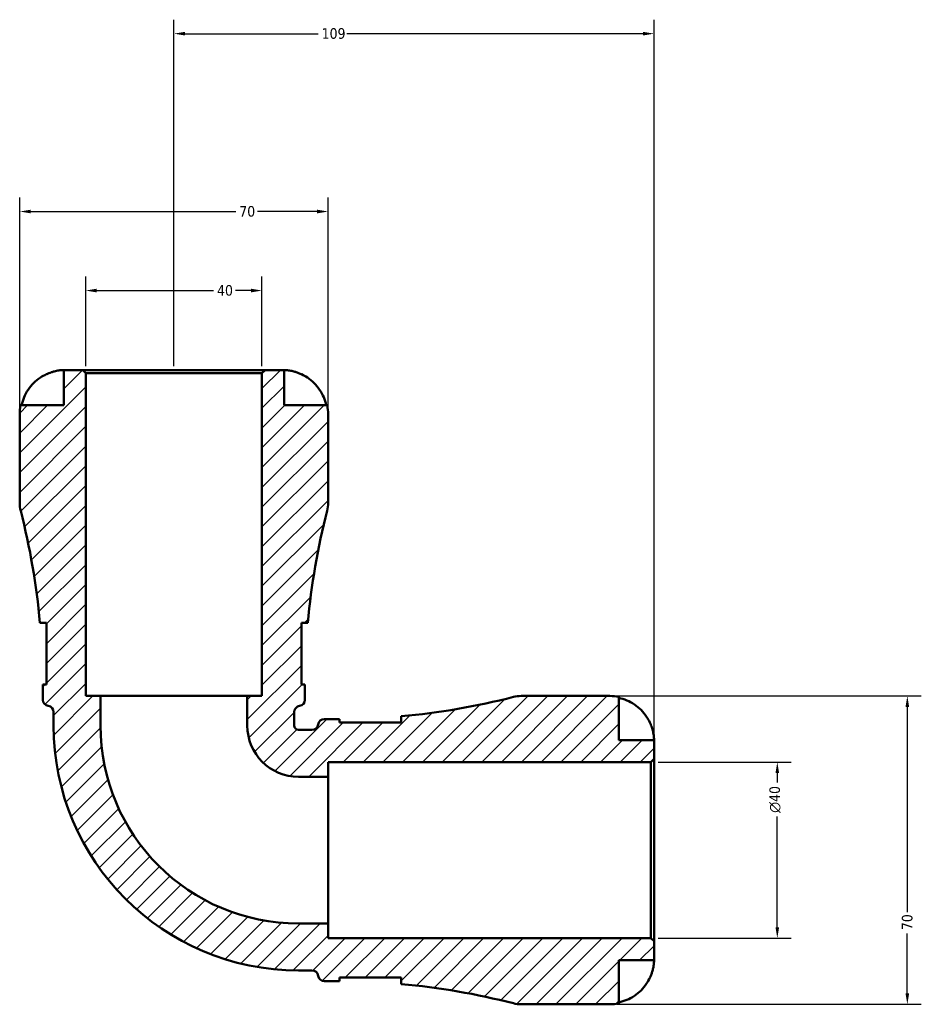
# Model space of a CAD drawing. Header units: millimetres. Extents: x 0 to 903, y 0 to 963.
# Tile 10 of 10: x 331 to 535, y 740 to 963. Entities that reach past the tile are written whole.
import ezdxf

# ---------------------------------------------------------------- set-up
doc = ezdxf.new("R2010")
doc.units = ezdxf.units.MM
for name, color, linetype, lineweight in [('Dimension (ANSI)', 7, 'Continuous', 25), ('Hatch (ANSI)', 7, 'Continuous', 18), ('Visible (ANSI)', 7, 'Continuous', 50)]:
    doc.layers.add(name, color=color, linetype=linetype, lineweight=lineweight)
doc.styles.add('Note Text (ANSI)', font='tahoma.ttf')
doc.dimstyles.new('Default - mm (ANSI)', dxfattribs={"dimtxt": 2.399999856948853, "dimasz": 2.5, "dimexe": 3.175, "dimexo": 1.6002, "dimgap": 0.7999999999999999, "dimtad": 0, "dimtoh": 1, "dimdec": 0, "dimrnd": 1e-08, "dimzin": 4, "dimdsep": 46, "dimtxsty": 'Note Text (ANSI)', "dimcen": 0.09, "dimdle": 10, "dimclrd": 256, "dimclre": 256, "dimclrt": 5, "dimadec": 1, "dimazin": 1, "dimtfac": 1.270000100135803, "dimtofl": 0, "dimtmove": 0, "dimatfit": 3, "dimfxl": 1, "dimtolj": 1, "dimtzin": 4, "dimlwd": -1, "dimlwe": -1, "dimarcsym": 0})

# ---------------------------------------------------------------- blocks, each defined once
blk = doc.blocks.new('*D7')
at = {"layer": 'Defpoints', "color": 0, "transparency": 16777216}
for p in [(474.0814350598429, 794.8846145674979), (502.7602730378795, 794.8846145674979), (474.0814350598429, 754.8846145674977)]:
    blk.add_point(p, dxfattribs=at)
at = {"layer": 'Dimension (ANSI)', "transparency": 16777216}
for p, q in [((475.6816350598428, 794.8846145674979), (505.9352730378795, 794.8846145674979)), ((502.7602730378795, 792.3846145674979), (502.7602730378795, 790.2159279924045)), ((502.7602730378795, 757.3846145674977), (502.7602730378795, 782.5533011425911)), ((475.6816350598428, 754.8846145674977), (505.9352730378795, 754.8846145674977))]:
    blk.add_line(p, q, dxfattribs=at)
for points in [[(502.3436063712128, 792.3846145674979), (503.1769397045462, 792.3846145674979), (502.7602730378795, 794.8846145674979)], [(502.3436063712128, 757.3846145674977), (503.1769397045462, 757.3846145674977), (502.7602730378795, 754.8846145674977)]]:
    blk.add_solid(points, dxfattribs=at)
at = {"layer": 'Dimension (ANSI)', "color": 5, "transparency": 16777216, "insert": (500.9547540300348, 783.3533011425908), "char_height": 2.399999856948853, "attachment_point": 1, "rotation": 90, "style": 'Note Text (ANSI)'}
blk.add_mtext('\\A1;{\\fAIGDT|b0|i0;\\H2.4000;\\ln}\\fTahoma|b0|i0;\\H2.4000;40', dxfattribs=at)
blk = doc.blocks.new('*D8')
at = {"layer": 'Defpoints', "color": 0, "transparency": 16777216}
for p in [(464.7814350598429, 809.8846145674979), (464.7814350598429, 739.8846145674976), (532.2750043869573, 739.8846145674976)]:
    blk.add_point(p, dxfattribs=at)
at = {"layer": 'Dimension (ANSI)', "transparency": 16777216}
for p, q in [((466.3816350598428, 809.8846145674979), (535.4500043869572, 809.8846145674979)), ((532.2750043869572, 807.3846145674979), (532.2750043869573, 760.839953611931)), ((532.2750043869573, 742.3846145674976), (532.2750043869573, 755.9292755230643)), ((466.3816350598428, 739.8846145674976), (535.4500043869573, 739.8846145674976))]:
    blk.add_line(p, q, dxfattribs=at)
for points in [[(531.8583377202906, 807.3846145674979), (532.6916710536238, 807.3846145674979), (532.2750043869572, 809.8846145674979)], [(531.8583377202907, 742.3846145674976), (532.691671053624, 742.3846145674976), (532.2750043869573, 739.8846145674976)]]:
    blk.add_solid(points, dxfattribs=at)
at = {"layer": 'Dimension (ANSI)', "color": 5, "transparency": 16777216, "insert": (531.0258439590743, 756.7292755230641), "char_height": 2.399999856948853, "attachment_point": 1, "rotation": 90, "style": 'Note Text (ANSI)'}
blk.add_mtext('\\A1;70', dxfattribs=at)
blk = doc.blocks.new('*D9')
at = {"layer": 'Defpoints', "color": 0, "transparency": 16777216}
for p in [(365.7814350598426, 960.2675682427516), (365.7814350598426, 883.1846145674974), (474.7814350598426, 795.5846145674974)]:
    blk.add_point(p, dxfattribs=at)
at = {"layer": 'Dimension (ANSI)', "transparency": 16777216}
for p, q in [((365.7814350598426, 884.7848145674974), (365.7814350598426, 963.4425682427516)), ((474.7814350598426, 797.1848145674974), (474.7814350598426, 963.4425682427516)), ((368.2814350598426, 960.2675682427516), (398.5290510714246, 960.2675682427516)), ((472.2814350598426, 960.2675682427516), (405.0338190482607, 960.2675682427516))]:
    blk.add_line(p, q, dxfattribs=at)
for points in [[(368.2814350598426, 960.6842349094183), (368.2814350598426, 959.850901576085), (365.7814350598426, 960.2675682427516)], [(472.2814350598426, 960.6842349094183), (472.2814350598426, 959.850901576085), (474.7814350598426, 960.2675682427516)]]:
    blk.add_solid(points, dxfattribs=at)
at = {"layer": 'Dimension (ANSI)', "color": 5, "transparency": 16777216, "insert": (399.3290510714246, 961.5167286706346), "char_height": 2.399999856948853, "attachment_point": 1, "style": 'Note Text (ANSI)'}
blk.add_mtext('\\A1;109', dxfattribs=at)
blk = doc.blocks.new('*D10')
at = {"layer": 'Defpoints', "color": 0, "transparency": 16777216}
for p in [(385.7814350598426, 901.9429673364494), (345.7814350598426, 883.1846145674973), (385.7814350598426, 883.1846145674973)]:
    blk.add_point(p, dxfattribs=at)
at = {"layer": 'Dimension (ANSI)', "transparency": 16777216}
for p, q in [((345.7814350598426, 884.7848145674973), (345.7814350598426, 905.1179673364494)), ((385.7814350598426, 884.7848145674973), (385.7814350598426, 905.1179673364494)), ((348.2814350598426, 901.9429673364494), (374.7785473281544, 901.9429673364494)), ((383.2814350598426, 901.9429673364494), (379.7843227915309, 901.9429673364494))]:
    blk.add_line(p, q, dxfattribs=at)
for points in [[(348.2814350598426, 902.3596340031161), (348.2814350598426, 901.5263006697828), (345.7814350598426, 901.9429673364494)], [(383.2814350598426, 902.3596340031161), (383.2814350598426, 901.5263006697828), (385.7814350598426, 901.9429673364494)]]:
    blk.add_solid(points, dxfattribs=at)
at = {"layer": 'Dimension (ANSI)', "color": 5, "transparency": 16777216, "insert": (375.5785473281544, 903.1921277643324), "char_height": 2.399999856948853, "attachment_point": 1, "style": 'Note Text (ANSI)'}
blk.add_mtext('\\A1;40', dxfattribs=at)
blk = doc.blocks.new('*D11')
at = {"layer": 'Defpoints', "color": 0, "transparency": 16777216}
for p in [(400.7814350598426, 919.8846145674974), (330.7814350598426, 873.8846145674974), (400.7814350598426, 873.8846145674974)]:
    blk.add_point(p, dxfattribs=at)
at = {"layer": 'Dimension (ANSI)', "transparency": 16777216}
for p, q in [((330.7814350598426, 875.4848145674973), (330.7814350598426, 923.0596145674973)), ((400.7814350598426, 875.4848145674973), (400.7814350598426, 923.0596145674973)), ((333.2814350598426, 919.8846145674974), (379.8260960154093, 919.8846145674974)), ((398.2814350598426, 919.8846145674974), (384.736774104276, 919.8846145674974))]:
    blk.add_line(p, q, dxfattribs=at)
for points in [[(333.2814350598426, 920.301281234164), (333.2814350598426, 919.4679479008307), (330.7814350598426, 919.8846145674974)], [(398.2814350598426, 920.301281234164), (398.2814350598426, 919.4679479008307), (400.7814350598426, 919.8846145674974)]]:
    blk.add_solid(points, dxfattribs=at)
at = {"layer": 'Dimension (ANSI)', "color": 5, "transparency": 16777216, "insert": (380.6260960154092, 921.1337749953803), "char_height": 2.399999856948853, "attachment_point": 1, "style": 'Note Text (ANSI)'}
blk.add_mtext('\\A1;70', dxfattribs=at)

msp = doc.modelspace()

# ---------------------------------------------------------------- hatches: boundary and pattern name
at = {"layer": 'Hatch (ANSI)'}
h = msp.add_hatch(dxfattribs=at)
h.set_pattern_fill('ANSI31', color=256, scale=25.4, style=0)
h.set_pattern_definition([(45, (0, 0), (-2.245064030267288, 2.245064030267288), [])])
edge = h.paths.add_edge_path()
edge.add_ellipse((444.5934040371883, 746.8846145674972), major_axis=(6.781005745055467, -1.737227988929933), ratio=1, start_angle=270, end_angle=284.3695695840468)
edge.add_line((444.5934040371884, 739.8846145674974), (464.7814350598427, 739.8846145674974))
edge.add_ellipse((464.7814350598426, 749.8846145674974), major_axis=(9.999999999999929, 2.049411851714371e-43), ratio=1, start_angle=270, end_angle=281.5369590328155)
edge.add_line((466.7814350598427, 740.0866555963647), (466.7814350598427, 749.8846145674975))
edge.add_line((466.7814350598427, 749.8846145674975), (474.7814350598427, 749.8846145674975))
edge.add_line((474.7814350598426, 749.8846145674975), (474.7814350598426, 754.1846145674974))
edge.add_line((474.7814350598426, 754.1846145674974), (474.0814350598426, 754.8846145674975))
edge.add_line((474.0814350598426, 754.8846145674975), (400.7814350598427, 754.8846145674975))
edge.add_line((400.7814350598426, 754.8846145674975), (400.7814350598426, 758.2179479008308))
edge.add_line((400.7814350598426, 758.2179479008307), (394.0664350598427, 758.2179479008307))
edge.add_ellipse((394.0664350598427, 803.1696145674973), major_axis=(-44.95166666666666, 1.332267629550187e-14), ratio=1, start_angle=1.1368683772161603e-13, end_angle=90, ccw=False)
edge.add_line((349.114768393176, 803.1696145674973), (349.114768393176, 809.8846145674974))
edge.add_line((349.114768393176, 809.8846145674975), (345.7814350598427, 809.8846145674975))
edge.add_line((345.7814350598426, 809.8846145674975), (345.7814350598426, 883.1846145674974))
edge.add_line((345.7814350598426, 883.1846145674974), (345.0814350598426, 883.8846145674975))
edge.add_line((345.0814350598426, 883.8846145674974), (340.7814350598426, 883.8846145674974))
edge.add_line((340.7814350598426, 883.8846145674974), (340.7814350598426, 875.8846145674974))
edge.add_line((340.7814350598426, 875.8846145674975), (330.9834760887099, 875.8846145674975))
edge.add_ellipse((340.7814350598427, 873.8846145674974), major_axis=(-1.999999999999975, -9.79795897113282), ratio=1, start_angle=270, end_angle=281.5369590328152)
edge.add_line((330.7814350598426, 873.8846145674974), (330.7814350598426, 853.6965835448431))
edge.add_ellipse((337.7814350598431, 853.6965835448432), major_axis=(4.440892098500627e-14, -7.000000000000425), ratio=1, start_angle=270, end_angle=284.3695695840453)
edge.add_ellipse((175.2188136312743, 812.049614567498), major_axis=(39.9097409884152, -155.7816156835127), ratio=1, start_angle=80.78933826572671, end_angle=90, ccw=False)
edge.add_line((335.3800062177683, 826.5096145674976), (336.8314350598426, 826.5096145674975))
edge.add_line((336.8314350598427, 826.5096145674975), (336.8314350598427, 812.5096145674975))
edge.add_line((336.8314350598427, 812.5096145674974), (336.0307771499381, 812.5096145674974))
edge.add_ellipse((175.2188136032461, 812.0496145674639), major_axis=(0.4600000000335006, -160.8119635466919), ratio=1, start_angle=89.83610680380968, end_angle=90, ccw=False)
edge.add_line((336.0314350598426, 812.0496145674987), (336.0314350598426, 809.0096145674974))
edge.add_ellipse((337.4314350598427, 809.0096145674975), major_axis=(4.440892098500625e-15, -1.400000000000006), ratio=1, start_angle=270, end_angle=352.8192442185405)
edge.add_ellipse((337.0814350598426, 806.2315756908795), major_axis=(1.389019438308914, -0.1750000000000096), ratio=1, start_angle=7.1807557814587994, end_angle=90.0000000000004, ccw=False)
edge.add_line((338.4814350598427, 806.2315756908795), (338.4814350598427, 803.1696145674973))
edge.add_ellipse((394.0664350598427, 803.1696145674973), major_axis=(8.881784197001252e-15, -55.58500000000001), ratio=1, start_angle=270, end_angle=360)
edge.add_line((394.0664350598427, 747.5846145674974), (397.1283961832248, 747.5846145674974))
edge.add_ellipse((397.1283961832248, 746.1846145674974), major_axis=(1.400000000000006, -4.440892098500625e-15), ratio=1, start_angle=7.180755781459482, end_angle=90, ccw=False)
edge.add_ellipse((399.9064350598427, 746.5346145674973), major_axis=(0.1750000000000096, -1.389019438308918), ratio=1, start_angle=269.9999999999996, end_angle=352.8192442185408)
edge.add_line((399.9064350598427, 745.1346145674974), (402.9464350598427, 745.1346145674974))
edge.add_ellipse((402.9464350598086, 584.3219931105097), major_axis=(160.8126214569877, -3.409272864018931e-11), ratio=1, start_angle=89.83610680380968, end_angle=90, ccw=False)
edge.add_line((403.4064350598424, 745.1339566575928), (403.4064350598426, 745.9346145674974))
edge.add_line((403.4064350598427, 745.9346145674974), (417.4064350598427, 745.9346145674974))
edge.add_line((417.4064350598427, 745.9346145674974), (417.4064350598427, 744.4831857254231))
edge.add_ellipse((402.9464350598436, 584.3219931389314), major_axis=(160.1611925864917, -14.45999999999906), ratio=1, start_angle=80.78933826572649, end_angle=90, ccw=False)
edge = h.paths.add_edge_path()
edge.add_ellipse((444.5934040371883, 802.8846145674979), major_axis=(-6.999999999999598, 4.440892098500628e-14), ratio=1, start_angle=270, end_angle=284.369569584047)
edge.add_ellipse((402.9464350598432, 965.4472359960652), major_axis=(-155.7816156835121, -39.90974098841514), ratio=1, start_angle=80.78933826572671, end_angle=90, ccw=False)
edge.add_line((417.4064350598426, 805.2860434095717), (417.4064350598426, 803.8346145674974))
edge.add_line((417.4064350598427, 803.8346145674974), (403.4064350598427, 803.8346145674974))
edge.add_line((403.4064350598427, 803.8346145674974), (403.4064350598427, 804.6352724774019))
edge.add_ellipse((402.9464350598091, 965.4472360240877), major_axis=(-160.8119635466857, -0.4600000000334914), ratio=1, start_angle=89.83610680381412, end_angle=90, ccw=False)
edge.add_line((402.9464350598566, 804.6346145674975), (399.9064350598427, 804.6346145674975))
edge.add_ellipse((399.9064350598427, 803.2346145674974), major_axis=(-1.400000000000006, -4.440892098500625e-15), ratio=1, start_angle=270, end_angle=352.819244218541)
edge.add_ellipse((397.1283961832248, 803.5846145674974), major_axis=(-0.1750000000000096, -1.389019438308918), ratio=1, start_angle=7.180755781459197, end_angle=90.00000000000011, ccw=False)
edge.add_line((397.1283961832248, 802.1846145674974), (394.0664350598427, 802.1846145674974))
edge.add_ellipse((394.0664350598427, 803.1696145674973), major_axis=(-0.9850000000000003, -1.342537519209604e-39), ratio=1, start_angle=2.8421709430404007e-13, end_angle=90, ccw=False)
edge.add_line((393.0814350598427, 803.1696145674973), (393.0814350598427, 806.2315756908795))
edge.add_ellipse((394.4814350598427, 806.2315756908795), major_axis=(4.440892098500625e-15, 1.400000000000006), ratio=1, start_angle=7.180755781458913, end_angle=90, ccw=False)
edge.add_ellipse((394.1314350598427, 809.0096145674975), major_axis=(1.389019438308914, 0.1750000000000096), ratio=1, start_angle=269.9999999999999, end_angle=352.8192442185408)
edge.add_line((395.5314350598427, 809.0096145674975), (395.5314350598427, 812.0496145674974))
edge.add_ellipse((556.3440565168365, 812.0496145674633), major_axis=(3.410161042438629e-11, 160.8126214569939), ratio=1, start_angle=89.83610680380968, end_angle=90, ccw=False)
edge.add_line((395.5320929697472, 812.5096145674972), (394.7314350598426, 812.5096145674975))
edge.add_line((394.7314350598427, 812.5096145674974), (394.7314350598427, 826.5096145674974))
edge.add_line((394.7314350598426, 826.5096145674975), (396.1828639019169, 826.5096145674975))
edge.add_ellipse((556.3440564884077, 812.0496145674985), major_axis=(14.45999999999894, 160.1611925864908), ratio=1, start_angle=80.78933826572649, end_angle=90, ccw=False)
edge.add_ellipse((393.7814350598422, 853.6965835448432), major_axis=(1.737227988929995, 6.781005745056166), ratio=1, start_angle=269.9999999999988, end_angle=284.3695695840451)
edge.add_line((400.7814350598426, 853.6965835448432), (400.7814350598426, 873.8846145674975))
edge.add_ellipse((390.7814350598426, 873.8846145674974), major_axis=(1.026971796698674e-37, 10.0000000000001), ratio=1, start_angle=270, end_angle=281.5369590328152)
edge.add_line((400.5793940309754, 875.8846145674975), (390.7814350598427, 875.8846145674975))
edge.add_line((390.7814350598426, 875.8846145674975), (390.7814350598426, 883.8846145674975))
edge.add_line((390.7814350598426, 883.8846145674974), (386.4814350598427, 883.8846145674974))
edge.add_line((386.4814350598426, 883.8846145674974), (385.7814350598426, 883.1846145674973))
edge.add_line((385.7814350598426, 883.1846145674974), (385.7814350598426, 809.8846145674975))
edge.add_line((385.7814350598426, 809.8846145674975), (382.4481017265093, 809.8846145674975))
edge.add_line((382.4481017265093, 809.8846145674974), (382.4481017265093, 803.1696145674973))
edge.add_ellipse((394.0664350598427, 803.1696145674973), major_axis=(4.440892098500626e-15, -11.61833333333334), ratio=1, start_angle=270, end_angle=360)
edge.add_line((394.0664350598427, 791.551281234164), (400.7814350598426, 791.551281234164))
edge.add_line((400.7814350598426, 791.551281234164), (400.7814350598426, 794.8846145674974))
edge.add_line((400.7814350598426, 794.8846145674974), (474.0814350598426, 794.8846145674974))
edge.add_line((474.0814350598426, 794.8846145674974), (474.7814350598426, 795.5846145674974))
edge.add_line((474.7814350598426, 795.5846145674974), (474.7814350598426, 799.8846145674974))
edge.add_line((474.7814350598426, 799.8846145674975), (466.7814350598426, 799.8846145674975))
edge.add_line((466.7814350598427, 799.8846145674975), (466.7814350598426, 809.6825735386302))
edge.add_ellipse((464.7814350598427, 799.8846145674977), major_axis=(-9.797958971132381, 1.999999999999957), ratio=1, start_angle=270, end_angle=281.5369590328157)
edge.add_line((464.7814350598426, 809.8846145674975), (444.5934040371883, 809.8846145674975))

# ---------------------------------------------------------------- linework, layer by layer
at = {"layer": 'Visible (ANSI)'}
for p, q in [((345.0814350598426, 883.8846145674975), (340.7814350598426, 883.8846145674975)), ((340.7814350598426, 883.8846145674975), (340.7814350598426, 875.8846145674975)), ((345.7814350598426, 883.1846145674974), (345.0814350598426, 883.8846145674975)), ((386.4814350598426, 883.8846145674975), (345.0814350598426, 883.8846145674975)), ((345.7814350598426, 809.8846145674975), (345.7814350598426, 883.1846145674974)), ((345.7814350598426, 883.1846145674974), (385.7814350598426, 883.1846145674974)), ((386.4814350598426, 883.8846145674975), (385.7814350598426, 883.1846145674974)), ((385.7814350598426, 883.1846145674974), (385.7814350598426, 809.8846145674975)), ((390.7814350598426, 883.8846145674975), (386.4814350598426, 883.8846145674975)), ((390.7814350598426, 875.8846145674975), (390.7814350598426, 883.8846145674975)), ((340.7814350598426, 875.8846145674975), (330.9834760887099, 875.8846145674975)), ((400.5793940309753, 875.8846145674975), (390.7814350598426, 875.8846145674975)), ((330.7814350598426, 873.8846145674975), (330.7814350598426, 853.6965835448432)), ((400.7814350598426, 853.6965835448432), (400.7814350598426, 873.8846145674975)), ((335.3800062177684, 826.5096145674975), (336.8314350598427, 826.5096145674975)), ((336.8314350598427, 826.5096145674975), (336.8314350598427, 812.5096145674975)), ((394.7314350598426, 812.5096145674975), (394.7314350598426, 826.5096145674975)), ((394.7314350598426, 826.5096145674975), (396.1828639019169, 826.5096145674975)), ((336.8314350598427, 812.5096145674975), (336.0307771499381, 812.5096145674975)), ((336.0314350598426, 812.0496145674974), (336.0314350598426, 809.0096145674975)), ((395.5320929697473, 812.5096145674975), (394.7314350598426, 812.5096145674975)), ((395.5314350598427, 809.0096145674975), (395.5314350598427, 812.0496145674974)), ((349.114768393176, 809.8846145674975), (345.7814350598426, 809.8846145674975)), ((349.114768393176, 803.1696145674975), (349.114768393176, 809.8846145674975)), ((382.4481017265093, 809.8846145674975), (349.114768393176, 809.8846145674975)), ((385.7814350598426, 809.8846145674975), (382.4481017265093, 809.8846145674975)), ((382.4481017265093, 809.8846145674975), (382.4481017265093, 803.1696145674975)), ((464.7814350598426, 809.8846145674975), (444.5934040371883, 809.8846145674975)), ((466.7814350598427, 799.8846145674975), (466.7814350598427, 809.6825735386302)), ((338.4814350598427, 806.2315756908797), (338.4814350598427, 803.1696145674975)), ((393.0814350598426, 803.1696145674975), (393.0814350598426, 806.2315756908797)), ((417.4064350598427, 805.2860434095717), (417.4064350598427, 803.8346145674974)), ((402.9464350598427, 804.6346145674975), (399.9064350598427, 804.6346145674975)), ((403.4064350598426, 803.8346145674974), (403.4064350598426, 804.635272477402)), ((417.4064350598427, 803.8346145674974), (403.4064350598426, 803.8346145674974)), ((397.1283961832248, 802.1846145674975), (394.0664350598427, 802.1846145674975)), ((474.7814350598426, 799.8846145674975), (466.7814350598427, 799.8846145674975)), ((474.7814350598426, 795.5846145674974), (474.7814350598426, 799.8846145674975)), ((400.7814350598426, 791.5512812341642), (400.7814350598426, 794.8846145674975)), ((400.7814350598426, 794.8846145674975), (474.0814350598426, 794.8846145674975)), ((474.0814350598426, 794.8846145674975), (474.7814350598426, 795.5846145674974)), ((474.0814350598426, 794.8846145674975), (474.0814350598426, 754.8846145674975)), ((474.7814350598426, 754.1846145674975), (474.7814350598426, 795.5846145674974)), ((394.0664350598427, 791.5512812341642), (400.7814350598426, 791.5512812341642)), ((400.7814350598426, 758.2179479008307), (400.7814350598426, 791.5512812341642)), ((400.7814350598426, 758.2179479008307), (394.0664350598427, 758.2179479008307)), ((400.7814350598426, 754.8846145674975), (400.7814350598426, 758.2179479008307)), ((474.0814350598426, 754.8846145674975), (400.7814350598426, 754.8846145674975)), ((474.7814350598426, 754.1846145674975), (474.0814350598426, 754.8846145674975)), ((474.7814350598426, 749.8846145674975), (474.7814350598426, 754.1846145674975)), ((466.7814350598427, 740.0866555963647), (466.7814350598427, 749.8846145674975)), ((466.7814350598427, 749.8846145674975), (474.7814350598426, 749.8846145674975)), ((394.0664350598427, 747.5846145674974), (397.1283961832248, 747.5846145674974)), ((399.9064350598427, 745.1346145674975), (402.9464350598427, 745.1346145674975)), ((403.4064350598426, 745.1339566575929), (403.4064350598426, 745.9346145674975)), ((403.4064350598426, 745.9346145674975), (417.4064350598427, 745.9346145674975)), ((417.4064350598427, 745.9346145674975), (417.4064350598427, 744.4831857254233)), ((444.5934040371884, 739.8846145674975), (464.7814350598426, 739.8846145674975))]:
    msp.add_line(p, q, dxfattribs=at)
for centre, radius, start, end in [((340.7814350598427, 873.8846145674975), 10.0000000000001, 168.4630409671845, 180), ((390.7814350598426, 873.8846145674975), 10.0000000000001, 0, 11.5369590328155), ((337.7814350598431, 853.6965835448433), 7.000000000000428, 180, 194.3695695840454), ((175.2188136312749, 812.0496145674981), 160.8126214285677, 5.158907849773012, 14.36956958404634), ((556.3440564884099, 812.0496145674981), 160.8126214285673, 165.6304304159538, 174.8410921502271), ((393.7814350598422, 853.6965835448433), 7.000000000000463, 345.6304304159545, 0), ((175.2188136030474, 812.0496145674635), 160.8126214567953, 0, 0.1638931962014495), ((556.3440565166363, 812.0496145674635), 160.8126214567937, 179.8361068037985, 180), ((402.9464350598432, 965.4472359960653), 160.8126214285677, 275.158907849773, 284.3695695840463), ((444.5934040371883, 802.8846145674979), 6.999999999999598, 89.99999999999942, 104.3695695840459), ((464.7814350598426, 799.8846145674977), 9.999999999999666, 78.46304096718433, 90), ((337.4314350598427, 809.0096145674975), 1.400000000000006, 180, 262.8192442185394), ((337.0814350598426, 806.2315756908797), 1.39999999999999, 0, 82.81924421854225), ((394.4814350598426, 806.2315756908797), 1.400000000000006, 97.18075578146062, 180), ((394.1314350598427, 809.0096145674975), 1.400000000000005, 277.1807557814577, 0), ((394.0664350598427, 803.1696145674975), 55.58500000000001, 180, 270), ((394.0664350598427, 803.1696145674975), 44.95166666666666, 180, 270), ((394.0664350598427, 803.1696145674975), 11.61833333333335, 180, 270), ((394.0664350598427, 803.1696145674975), 0.9850000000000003, 180, 270), ((397.1283961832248, 803.5846145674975), 1.400000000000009, 270.0000000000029, 352.8192442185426), ((399.9064350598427, 803.2346145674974), 1.400000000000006, 90, 172.8192442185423), ((402.9464350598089, 965.4472360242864), 160.812621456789, 270.0000000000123, 270.1638931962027), ((397.1283961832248, 746.1846145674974), 1.400000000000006, 7.18075578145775, 90), ((399.9064350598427, 746.5346145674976), 1.400000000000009, 187.1807557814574, 269.9999999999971), ((402.9464350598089, 584.3219931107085), 160.812621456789, 89.83610680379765, 89.99999999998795), ((402.9464350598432, 584.3219931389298), 160.8126214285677, 75.63043041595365, 84.84109215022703), ((444.5934040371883, 746.8846145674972), 6.999999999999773, 255.6304304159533, 270), ((464.7814350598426, 749.8846145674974), 9.999999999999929, 270, 281.5369590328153)]:
    msp.add_arc(centre, radius, start, end, dxfattribs=at)
for points, knots in [([(336.7814350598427, 882.9249750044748), (336.9799891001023, 883.0179769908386), (337.1811076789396, 883.1052374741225), (337.570173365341, 883.2606010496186), (337.7572316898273, 883.329346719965), (338.1726779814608, 883.469168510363), (338.3985144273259, 883.5362805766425), (339.0029095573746, 883.6941447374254), (339.3577516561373, 883.7613297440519), (340.007516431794, 883.8526593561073), (340.2821304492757, 883.870552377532), (340.6763539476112, 883.8865586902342), (340.7814350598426, 883.8846145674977), (340.7814350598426, 883.8846145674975)], [-0.6479835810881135, -0.6479835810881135, -0.6479835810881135, -0.6479835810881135, -0.5812922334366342, -0.5812922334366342, -0.5195743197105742, -0.5195743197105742, -0.4431699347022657, -0.4431699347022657, -0.3085363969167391, -0.3085363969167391, -0.1588123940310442, -0.1588123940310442, 0, 0, 0, 0]), ([(390.7814350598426, 883.8846145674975), (390.7814350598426, 883.8846145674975), (390.8242088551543, 883.8849655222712), (391.0013731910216, 883.881957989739), (391.143245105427, 883.878146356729), (391.5912109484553, 883.8462487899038), (391.9352954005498, 883.8087077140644), (392.6111884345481, 883.6786767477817), (392.9039387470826, 883.6094682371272), (393.4428186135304, 883.4527137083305), (393.6801947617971, 883.3745692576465), (394.1668942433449, 883.1944684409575), (394.4143834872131, 883.0925353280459), (394.6998493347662, 882.9628983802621), (394.7407065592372, 882.9440520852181), (394.7814350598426, 882.924975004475)], [-2.778041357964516, -2.778041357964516, -2.778041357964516, -2.778041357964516, -2.676721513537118, -2.676721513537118, -2.565581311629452, -2.565581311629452, -2.409601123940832, -2.409601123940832, -2.305193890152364, -2.305193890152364, -2.226175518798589, -2.226175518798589, -2.144504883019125, -2.144504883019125, -2.130817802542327, -2.130817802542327, -2.130817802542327, -2.130817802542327]), ([(331.2141391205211, 875.8846145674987), (331.3454732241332, 876.5237527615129), (331.5428398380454, 877.1479152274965), (332.0095800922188, 878.2707581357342), (332.3249755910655, 878.8699480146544), (333.0753517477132, 879.9881244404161), (333.5103160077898, 880.5071219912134), (334.3879292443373, 881.3810507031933), (334.9119025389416, 881.8159813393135), (335.8984491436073, 882.4716683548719), (336.3430773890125, 882.7196498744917), (336.7814350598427, 882.9249750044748)], [0.1897242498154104, 0.1897242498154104, 0.1897242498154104, 0.1897242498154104, 0.3692652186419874, 0.3692652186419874, 0.5545201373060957, 0.5545201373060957, 0.7397750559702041, 0.7397750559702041, 0.9260791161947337, 0.9260791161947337, 1.065680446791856, 1.065680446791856, 1.065680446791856, 1.065680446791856]), ([(394.7814350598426, 882.924975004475), (395.2197927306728, 882.7196498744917), (395.664420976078, 882.4716683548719), (396.6509675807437, 881.8159813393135), (397.1749408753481, 881.3810507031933), (398.0525541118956, 880.5071219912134), (398.4875183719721, 879.988124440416), (399.2378945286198, 878.8699480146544), (399.5532900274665, 878.2707581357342), (400.0200302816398, 877.1479152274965), (400.2173968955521, 876.5237527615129), (400.3487309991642, 875.8846145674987)], [4.90264386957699, 4.90264386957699, 4.90264386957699, 4.90264386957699, 5.042245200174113, 5.042245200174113, 5.228549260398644, 5.228549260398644, 5.413804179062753, 5.413804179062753, 5.599059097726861, 5.599059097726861, 5.778600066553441, 5.778600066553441, 5.778600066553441, 5.778600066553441]), ([(466.7814350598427, 809.4519105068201), (467.4205732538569, 809.3205764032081), (468.0447357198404, 809.1232097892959), (469.1675786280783, 808.6564695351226), (469.7667685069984, 808.3410740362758), (470.88494493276, 807.5906978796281), (471.4039424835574, 807.1557336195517), (472.2778711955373, 806.2781203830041), (472.7128018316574, 805.7541470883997), (473.3684888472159, 804.7676004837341), (473.6164703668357, 804.3229722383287), (473.8217954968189, 803.8846145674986)], [0.1897242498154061, 0.1897242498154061, 0.1897242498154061, 0.1897242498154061, 0.3692652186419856, 0.3692652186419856, 0.5545201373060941, 0.5545201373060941, 0.7397750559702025, 0.7397750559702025, 0.9260791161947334, 0.9260791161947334, 1.065680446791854, 1.065680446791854, 1.065680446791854, 1.065680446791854]), ([(473.8217954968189, 803.8846145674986), (473.9147974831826, 803.6860605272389), (474.0020579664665, 803.4849419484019), (474.1574215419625, 803.0958762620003), (474.226167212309, 802.9088179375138), (474.365989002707, 802.4933716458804), (474.4331010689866, 802.2675352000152), (474.5909652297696, 801.6631400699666), (474.6581502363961, 801.3082979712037), (474.7494798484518, 800.6585331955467), (474.7673728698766, 800.3839191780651), (474.7833791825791, 799.9896956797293), (474.7814350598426, 799.8846145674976), (474.7814350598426, 799.8846145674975)], [-0.6479835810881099, -0.6479835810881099, -0.6479835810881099, -0.6479835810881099, -0.5812922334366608, -0.5812922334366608, -0.5195743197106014, -0.5195743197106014, -0.4431699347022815, -0.4431699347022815, -0.3085363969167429, -0.3085363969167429, -0.1588123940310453, -0.1588123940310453, 0, 0, 0, 0]), ([(474.7814350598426, 749.8846145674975), (474.7814350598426, 749.8846145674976), (474.781786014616, 749.8418407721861), (474.7787784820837, 749.6646764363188), (474.7749668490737, 749.5228045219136), (474.7430692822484, 749.0748386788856), (474.7055282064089, 748.7307542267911), (474.5754972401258, 748.0548611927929), (474.5062887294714, 747.7621108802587), (474.3495342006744, 747.2232310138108), (474.2713897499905, 746.9858548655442), (474.0912889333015, 746.4991553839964), (473.9893558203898, 746.2516661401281), (473.8597188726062, 745.9662002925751), (473.8408725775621, 745.9253430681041), (473.8217954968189, 745.8846145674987)], [-2.778041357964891, -2.778041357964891, -2.778041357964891, -2.778041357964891, -2.676721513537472, -2.676721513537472, -2.565581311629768, -2.565581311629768, -2.409601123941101, -2.409601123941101, -2.305193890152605, -2.305193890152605, -2.226175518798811, -2.226175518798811, -2.144504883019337, -2.144504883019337, -2.130817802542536, -2.130817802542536, -2.130817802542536, -2.130817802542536]), ([(473.8217954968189, 745.8846145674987), (473.6164703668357, 745.4462568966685), (473.3684888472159, 745.0016286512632), (472.7128018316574, 744.0150820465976), (472.2778711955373, 743.4911087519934), (471.4039424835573, 742.6134955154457), (470.8849449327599, 742.1785312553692), (469.7667685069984, 741.4281550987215), (469.1675786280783, 741.1127595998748), (468.0447357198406, 740.6460193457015), (467.4205732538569, 740.4486527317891), (466.7814350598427, 740.3173186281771)], [4.902643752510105, 4.902643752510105, 4.902643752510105, 4.902643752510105, 5.042245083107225, 5.042245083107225, 5.228549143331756, 5.228549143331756, 5.413804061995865, 5.413804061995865, 5.599058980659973, 5.599058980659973, 5.778599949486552, 5.778599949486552, 5.778599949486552, 5.778599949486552])]:
    msp.add_open_spline(points, degree=3, knots=knots, dxfattribs=at)
for points in [[(336.8314461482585, 826.4933742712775), (336.7797261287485, 826.5041701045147), (336.7297043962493, 826.5096145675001), (336.6814887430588, 826.5096145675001)], [(394.8813813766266, 826.5096145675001), (394.8331696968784, 826.5096145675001), (394.7831501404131, 826.5041704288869), (394.7314273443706, 826.4933732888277)], [(417.3901947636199, 803.8346034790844), (417.4009905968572, 803.8863234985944), (417.4064350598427, 803.9363452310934), (417.4064350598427, 803.9845608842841)], [(417.4064350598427, 745.7846682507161), (417.4064350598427, 745.8328799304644), (417.4009909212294, 745.8828994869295), (417.3901937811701, 745.9346222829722)]]:
    msp.add_open_spline(points, degree=3, dxfattribs=at)

# ---------------------------------------------------------------- dimensions: what is measured, and where the dimension line sits
at = {"layer": 'Dimension (ANSI)'}
for base, p1, p2, angle, picture, middle in [((365.7814350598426, 960.2675682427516), (474.7814350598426, 795.5846145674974), (365.7814350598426, 883.1846145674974), 180, '*D9', (401.7814350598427, 960.2675682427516)), ((532.2750043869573, 739.8846145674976), (464.7814350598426, 809.8846145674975), (464.7814350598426, 739.8846145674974), 270, '*D8', (532.2750043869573, 758.3846145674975))]:
    dim = msp.add_linear_dim(base=base, p1=p1, p2=p2, angle=angle, dimstyle='Default - mm (ANSI)', override={"dimgap": 0.7999999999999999, "dimtoh": 0, "dimdec": 0, "dimtol": 0, "dimlim": 0, "dimtp": 0, "dimtm": -0, "dimtdec": 2, "dimatfit": 1}, dxfattribs=at)
    dim.commit()
    dim.dimension.update_dxf_attribs({"geometry": picture, "text_midpoint": middle, "dimtype": 160})
for base, p1, p2, picture, middle in [((400.7814350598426, 919.8846145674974), (330.7814350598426, 873.8846145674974), (400.7814350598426, 873.8846145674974), '*D11', (382.2814350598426, 919.8846145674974)), ((385.7814350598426, 901.9429673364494), (345.7814350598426, 883.1846145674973), (385.7814350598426, 883.1846145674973), '*D10', (377.2814350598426, 901.9429673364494))]:
    dim = msp.add_linear_dim(base=base, p1=p1, p2=p2, dimstyle='Default - mm (ANSI)', override={"dimgap": 0.7999999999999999, "dimtoh": 0, "dimdec": 0, "dimtol": 0, "dimlim": 0, "dimtp": 0, "dimtm": -0, "dimtdec": 2, "dimatfit": 1}, dxfattribs=at)
    dim.commit()
    dim.dimension.update_dxf_attribs({"geometry": picture, "text_midpoint": middle, "dimtype": 160})
dim = msp.add_linear_dim(base=(502.7602730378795, 794.8846145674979), p1=(474.0814350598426, 754.8846145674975), p2=(474.0814350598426, 794.8846145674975), angle=90, text='{\\fAIGDT|b0|i0;\\H2.4000;\\ln}\\fTahoma|b0|i0;\\H2.4000;<>', dimstyle='Default - mm (ANSI)', override={"dimgap": 0.7999999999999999, "dimtoh": 0, "dimdec": 0, "dimtol": 0, "dimlim": 0, "dimtp": 0, "dimtm": -0, "dimtdec": 2, "dimatfit": 1}, dxfattribs=at)
dim.commit()
dim.dimension.update_dxf_attribs({"geometry": '*D7', "text_midpoint": (502.7602730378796, 786.3846145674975), "dimtype": 160})

doc.saveas('drawing.dxf')
